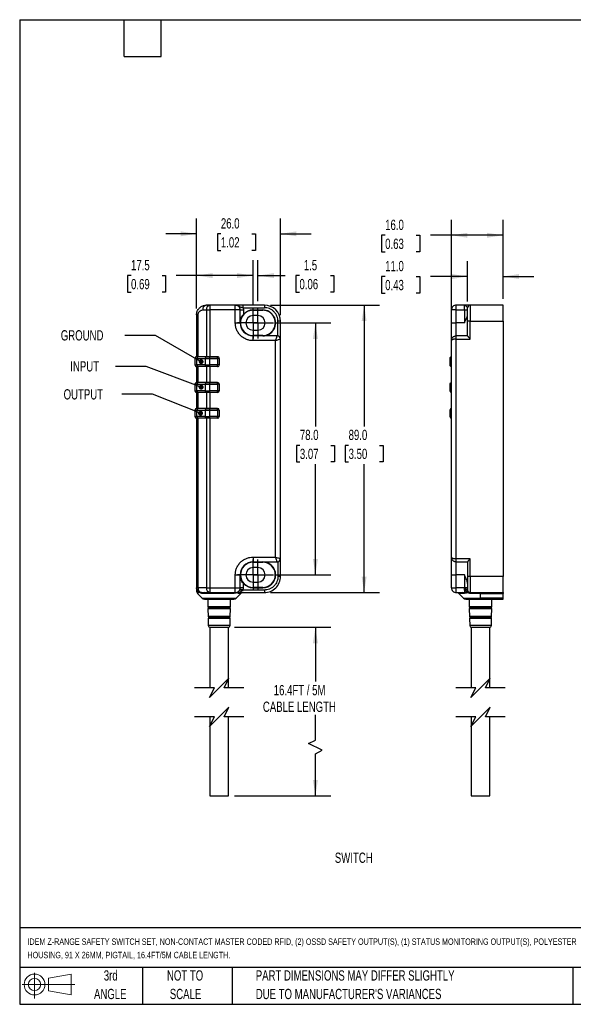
# Model space of a CAD drawing. Header units: millimetres. Extents: x 10 to 410, y 10 to 314.
# Tile 1 of 4: x 10 to 181, y 10 to 314. Entities that reach past the tile are written whole.
import ezdxf

# ---------------------------------------------------------------- set-up
doc = ezdxf.new("R2010")
doc.units = ezdxf.units.MM
doc.header["$LTSCALE"] = 1.5
doc.linetypes.add('CENTERX2', pattern=[20.32, 12.7, -2.54, 2.54, -2.54])
doc.layers.add('CENTER', color=40, linetype='CENTERX2')
doc.layers.add('DIMENSIONS', color=140, linetype='Continuous', lineweight=25)
doc.layers.add('TEXT', color=140, linetype='Continuous', lineweight=25)
doc.styles.add('SLDTEXTSTYLE0', font='TXT', dxfattribs={"width": 0.7})
doc.dimstyles.new('SLDDIMSTYLE1', dxfattribs={"dimtxt": 3.237012, "dimasz": 4.953, "dimexe": 0, "dimexo": 0.0625, "dimgap": 0.809253, "dimtad": 0, "dimtih": 1, "dimtoh": 1, "dimrnd": 1e-09, "dimzin": 12, "dimdsep": 46, "dimtxsty": 'SLDTEXTSTYLE0', "dimsah": 1, "dimcen": 0.09, "dimadec": 0, "dimazin": 3, "dimtfac": 1, "dimtmove": 0, "dimatfit": 0, "dimfxl": 0, "dimfrac": 2, "dimtolj": 1, "dimtzin": 12, "dimarcsym": 0})
doc.dimstyles.new('SLDDIMSTYLE2', dxfattribs={"dimtxt": 3.237012, "dimasz": 4.953, "dimexe": 0, "dimexo": 0.0625, "dimgap": 0.809253, "dimtad": 0, "dimtih": 1, "dimtoh": 1, "dimrnd": 1e-09, "dimzin": 12, "dimdsep": 46, "dimtxsty": 'SLDTEXTSTYLE0', "dimsah": 1, "dimcen": 0.09, "dimadec": 0, "dimazin": 3, "dimtfac": 1, "dimtofl": 0, "dimtmove": 0, "dimatfit": 3, "dimfxl": 0, "dimfrac": 2, "dimtolj": 1, "dimtzin": 12, "dimarcsym": 0})
doc.dimstyles.new('SLDDIMSTYLE3', dxfattribs={"dimtxt": 3.237012, "dimasz": 4.953, "dimexe": 0, "dimexo": 0.0625, "dimgap": 0.809253, "dimtad": 0, "dimtih": 1, "dimtoh": 1, "dimrnd": 1e-09, "dimzin": 4, "dimdsep": 46, "dimtxsty": 'SLDTEXTSTYLE0', "dimsah": 1, "dimcen": 0.09, "dimadec": 0, "dimazin": 1, "dimtfac": 1, "dimtmove": 0, "dimatfit": 0, "dimfxl": 0, "dimfrac": 2, "dimtolj": 1, "dimtzin": 12, "dimarcsym": 0})
doc.dimstyles.new('SLDDIMSTYLE4', dxfattribs={"dimtxt": 3.237012, "dimasz": 4.953, "dimexe": 0, "dimexo": 0.0625, "dimgap": 0.809253, "dimtad": 0, "dimtih": 1, "dimtoh": 1, "dimrnd": 1e-09, "dimzin": 4, "dimdsep": 46, "dimtxsty": 'SLDTEXTSTYLE0', "dimsah": 1, "dimcen": 0.09, "dimadec": 0, "dimazin": 1, "dimtfac": 1, "dimtofl": 0, "dimtmove": 0, "dimatfit": 3, "dimfxl": 0, "dimfrac": 2, "dimtolj": 1, "dimtzin": 12, "dimarcsym": 0})
doc.dimstyles.new('SLDDIMSTYLE5', dxfattribs={"dimtxt": 0.18, "dimasz": 1.524, "dimexe": 0, "dimexo": 0.0625, "dimgap": 0, "dimtad": 0, "dimtih": 1, "dimtoh": 1, "dimdec": 0, "dimrnd": 1e-09, "dimzin": 0, "dimdsep": 46, "dimtxsty": 'Standard', "dimblk1": 'DOT', "dimblk2": 'DOT', "dimsah": 1, "dimcen": 0.09, "dimadec": 0, "dimazin": 0, "dimtfac": 1.524, "dimtdec": 0, "dimtofl": 0, "dimtmove": 0, "dimatfit": 3, "dimldrblk": 'DOT', "dimfxl": 0, "dimfrac": 2, "dimtolj": 1, "dimtzin": 0, "dimarcsym": 0})

# ---------------------------------------------------------------- blocks, each defined once
blk = doc.blocks.new('Block11')
at = {"color": 7, "linetype": 'Continuous', "lineweight": 18}
for p, q in [((3.88, 7.97), (3.88, 0)), ((8.22, 6.25), (15.26, 7.55)), ((8.22, 2.39), (8.22, 6.25)), ((15.26, 7.55), (15.26, 1.1)), ((0, 4.32), (16.31, 4.32)), ((8.22, 2.39), (15.26, 1.1))]:
    blk.add_line(p, q, dxfattribs=at)
for radius in [3.23, 1.93]:
    blk.add_circle((3.88, 4.32), radius, dxfattribs=at)
blk = doc.blocks.new('Block12')
at = {"color": 7, "linetype": 'Continuous'}
blk.add_blockref('Block11', (0, 0), dxfattribs=at)
blk = doc.blocks.new('_D')
at = {"layer": 'DIMENSIONS'}
for p, q in [((81.84, 227.16), (81.84, 239.88)), ((83.34, 227.16), (83.34, 239.88)), ((81.84, 235.11), (72.32, 235.11)), ((83.34, 235.11), (91.83, 235.11)), ((96.22, 235.11), (95.13, 235.11)), ((95.13, 235.11), (95.13, 229.97)), ((105.84, 235.11), (106.92, 235.11)), ((106.92, 235.11), (106.92, 229.97)), ((95.13, 229.97), (96.22, 229.97)), ((106.92, 229.97), (105.84, 229.97))]:
    blk.add_line(p, q, dxfattribs=at)
for points in [[(81.84, 235.11), (76.89, 235.87), (76.89, 234.35)], [(83.34, 235.11), (88.29, 234.35), (88.29, 235.87)]]:
    blk.add_solid(points, dxfattribs=at)
at = {"layer": 'DIMENSIONS', "char_height": 3.175, "attachment_point": 1, "style": 'SLDTEXTSTYLE0'}
for s, insert in [('1.5', (97.56, 239.93)), ('0.06', (96.22, 234.06))]:
    blk.add_mtext(s, dxfattribs=dict(at, insert=insert))
blk = doc.blocks.new('_D_1')
at = {"layer": 'DIMENSIONS'}
for p, q in [((64.34, 224.87), (64.34, 239.88)), ((81.84, 226.27), (81.84, 239.88)), ((44.03, 235.11), (42.94, 235.11)), ((42.94, 235.11), (42.94, 229.97)), ((53.65, 235.11), (54.74, 235.11)), ((54.74, 235.11), (54.74, 229.97)), ((64.34, 235.11), (58.04, 235.11)), ((81.84, 235.11), (64.34, 235.11)), ((42.94, 229.97), (44.03, 229.97)), ((54.74, 229.97), (53.65, 229.97))]:
    blk.add_line(p, q, dxfattribs=at)
for points in [[(64.34, 235.11), (69.29, 234.35), (69.29, 235.87)], [(81.84, 235.11), (76.89, 235.87), (76.89, 234.35)]]:
    blk.add_solid(points, dxfattribs=at)
at = {"layer": 'DIMENSIONS', "char_height": 3.175, "attachment_point": 1, "style": 'SLDTEXTSTYLE0'}
for s, insert in [('17.5', (44.03, 239.93)), ('0.69', (44.03, 234.06))]:
    blk.add_mtext(s, dxfattribs=dict(at, insert=insert))
blk = doc.blocks.new('_D_2')
at = {"layer": 'DIMENSIONS'}
for p, q in [((64.34, 224.87), (64.34, 252.8)), ((90.34, 222.87), (90.34, 252.8)), ((64.34, 248.04), (54.82, 248.04)), ((71.87, 248.04), (70.78, 248.04)), ((70.78, 248.04), (70.78, 242.89)), ((81.49, 248.04), (82.57, 248.04)), ((82.57, 248.04), (82.57, 242.89)), ((90.34, 248.04), (99.87, 248.04)), ((70.78, 242.89), (71.87, 242.89)), ((82.57, 242.89), (81.49, 242.89))]:
    blk.add_line(p, q, dxfattribs=at)
for points in [[(64.34, 248.04), (59.39, 248.8), (59.39, 247.28)], [(90.34, 248.04), (95.29, 247.28), (95.29, 248.8)]]:
    blk.add_solid(points, dxfattribs=at)
at = {"layer": 'DIMENSIONS', "char_height": 3.175, "attachment_point": 1, "style": 'SLDTEXTSTYLE0'}
for s, insert in [('26.0', (71.87, 252.86)), ('1.02', (71.87, 246.99))]:
    blk.add_mtext(s, dxfattribs=dict(at, insert=insert))
blk = doc.blocks.new('_D_3')
at = {"layer": 'DIMENSIONS'}
for p, q in [((88.54, 220.47), (105.93, 220.47)), ((101.16, 220.47), (101.16, 188.43)), ((96.35, 182.56), (95.27, 182.56)), ((95.27, 182.56), (95.27, 177.41)), ((105.97, 182.56), (107.06, 182.56)), ((107.06, 182.56), (107.06, 177.41)), ((95.27, 177.41), (96.35, 177.41)), ((107.06, 177.41), (105.97, 177.41)), ((101.16, 142.47), (101.16, 176.69)), ((88.54, 142.47), (105.93, 142.47))]:
    blk.add_line(p, q, dxfattribs=at)
for points in [[(101.16, 220.47), (100.4, 215.51), (101.93, 215.51)], [(101.16, 142.47), (101.93, 147.42), (100.4, 147.42)]]:
    blk.add_solid(points, dxfattribs=at)
at = {"layer": 'DIMENSIONS', "char_height": 3.175, "attachment_point": 1, "style": 'SLDTEXTSTYLE0'}
for s, insert in [('78.0', (96.35, 187.38)), ('3.07', (96.35, 181.51))]:
    blk.add_mtext(s, dxfattribs=dict(at, insert=insert))
blk = doc.blocks.new('_D_4')
at = {"layer": 'DIMENSIONS'}
for p, q in [((87.25, 225.97), (121.03, 225.97)), ((116.26, 225.97), (116.26, 188.43)), ((111.45, 182.56), (110.37, 182.56)), ((110.37, 182.56), (110.37, 177.41)), ((121.07, 182.56), (122.16, 182.56)), ((122.16, 182.56), (122.16, 177.41)), ((110.37, 177.41), (111.45, 177.41)), ((122.16, 177.41), (121.07, 177.41)), ((116.26, 136.97), (116.26, 176.69)), ((87.25, 136.97), (121.03, 136.97))]:
    blk.add_line(p, q, dxfattribs=at)
for points in [[(116.26, 225.97), (115.5, 221.01), (117.02, 221.01)], [(116.26, 136.97), (117.02, 141.92), (115.5, 141.92)]]:
    blk.add_solid(points, dxfattribs=at)
at = {"layer": 'DIMENSIONS', "char_height": 3.175, "attachment_point": 1, "style": 'SLDTEXTSTYLE0'}
for s, insert in [('89.0', (111.45, 187.38)), ('3.50', (111.45, 181.51))]:
    blk.add_mtext(s, dxfattribs=dict(at, insert=insert))
blk = doc.blocks.new('_D_5')
at = {"layer": 'DIMENSIONS'}
for p, q in [((76.11, 126.27), (105.93, 126.27)), ((101.16, 126.27), (101.16, 109.42)), ((101.16, 91.33), (101.16, 99.13)), ((99.05, 90.27), (101.16, 91.33)), ((103.28, 88.16), (99.05, 90.27)), ((101.16, 87.1), (103.28, 88.16)), ((101.16, 74.02), (101.16, 87.1)), ((76.1, 74.02), (105.93, 74.02))]:
    blk.add_line(p, q, dxfattribs=at)
for points in [[(101.16, 126.27), (100.4, 121.31), (101.93, 121.31)], [(101.16, 74.02), (101.93, 78.97), (100.4, 78.97)]]:
    blk.add_solid(points, dxfattribs=at)
at = {"layer": 'DIMENSIONS', "char_height": 3.175, "attachment_point": 1, "style": 'SLDTEXTSTYLE0'}
for s, insert in [('16.4FT / 5M', (88.25, 108.37)), ('CABLE LENGTH', (84.89, 103.23))]:
    blk.add_mtext(s, dxfattribs=dict(at, insert=insert))
blk = doc.blocks.new('_Dot')
at = {"color": 0, "linetype": 'ByBlock', "lineweight": -2}
blk.add_line((-0.5, 0), (-1, 0), dxfattribs=at)
at = {"color": 0, "linetype": 'ByBlock', "const_width": 0.5}
blk.add_lwpolyline([(-0.25, 0, 1), (0.25, 0, 1)], format="xyb", close=True, dxfattribs=at)
blk = doc.blocks.new('SW_CENTERMARKSYMBOL_0')
at = {"layer": 'CENTER', "color": 0}
for p, q in [((0, 2.54), (0, 4.79)), ((-2.54, 0), (-4.79, 0)), ((0, 0), (-2.54, 0)), ((0, 0), (0, 2.54)), ((0, 0), (0, -2.54)), ((0, 0), (2.54, 0)), ((2.54, 0), (4.79, 0)), ((0, -2.54), (0, -4.79))]:
    blk.add_line(p, q, dxfattribs=at)
blk = doc.blocks.new('SW_CENTERMARKSYMBOL_1')
at = {"layer": 'CENTER', "color": 0}
for p, q in [((0, 2.54), (0, 4.79)), ((-2.54, 0), (-4.79, 0)), ((0, 0), (-2.54, 0)), ((0, 0), (0, 2.54)), ((0, 0), (0, -2.54)), ((0, 0), (2.54, 0)), ((2.54, 0), (4.79, 0)), ((0, -2.54), (0, -4.79))]:
    blk.add_line(p, q, dxfattribs=at)
blk = doc.blocks.new('SW_CENTERMARKSYMBOL_2')
at = {"layer": 'CENTER', "color": 0}
for p, q in [((0, 2.54), (0, 4.79)), ((-2.54, 0), (-4.79, 0)), ((0, 0), (-2.54, 0)), ((0, 0), (0, 2.54)), ((0, 0), (0, -2.54)), ((0, 0), (2.54, 0)), ((2.54, 0), (4.79, 0)), ((0, -2.54), (0, -4.79))]:
    blk.add_line(p, q, dxfattribs=at)
blk = doc.blocks.new('SW_CENTERMARKSYMBOL_3')
at = {"layer": 'CENTER', "color": 0}
for p, q in [((0, 2.54), (0, 4.79)), ((-2.54, 0), (-4.79, 0)), ((0, 0), (-2.54, 0)), ((0, 0), (0, 2.54)), ((0, 0), (0, -2.54)), ((0, 0), (2.54, 0)), ((2.54, 0), (4.79, 0)), ((0, -2.54), (0, -4.79))]:
    blk.add_line(p, q, dxfattribs=at)
blk = doc.blocks.new('_D_12')
at = {"layer": 'DIMENSIONS'}
for p, q in [((148.32, 227.07), (148.32, 239.59)), ((159.32, 227.87), (159.32, 239.59)), ((122.78, 234.83), (121.69, 234.83)), ((121.69, 234.83), (121.69, 229.68)), ((132.4, 234.83), (133.48, 234.83)), ((133.48, 234.83), (133.48, 229.68)), ((148.32, 234.83), (136.78, 234.83)), ((159.32, 234.83), (168.85, 234.83)), ((121.69, 229.68), (122.78, 229.68)), ((133.48, 229.68), (132.4, 229.68))]:
    blk.add_line(p, q, dxfattribs=at)
for points in [[(148.32, 234.83), (143.37, 235.59), (143.37, 234.06)], [(159.32, 234.83), (164.28, 234.06), (164.28, 235.59)]]:
    blk.add_solid(points, dxfattribs=at)
at = {"layer": 'DIMENSIONS', "char_height": 3.175, "attachment_point": 1, "style": 'SLDTEXTSTYLE0'}
for s, insert in [('11.0', (122.78, 239.64)), ('0.43', (122.78, 233.77))]:
    blk.add_mtext(s, dxfattribs=dict(at, insert=insert))
blk = doc.blocks.new('_D_13')
at = {"layer": 'DIMENSIONS'}
for p, q in [((143.32, 222.37), (143.32, 252.35)), ((159.32, 227.87), (159.32, 252.35)), ((122.78, 247.59), (121.69, 247.59)), ((121.69, 247.59), (121.69, 242.45)), ((132.4, 247.59), (133.48, 247.59)), ((133.48, 247.59), (133.48, 242.45)), ((143.32, 247.59), (136.78, 247.59)), ((159.32, 247.59), (143.32, 247.59)), ((121.69, 242.45), (122.78, 242.45)), ((133.48, 242.45), (132.4, 242.45))]:
    blk.add_line(p, q, dxfattribs=at)
for points in [[(143.32, 247.59), (148.28, 246.83), (148.28, 248.35)], [(159.32, 247.59), (154.37, 248.35), (154.37, 246.83)]]:
    blk.add_solid(points, dxfattribs=at)
at = {"layer": 'DIMENSIONS', "char_height": 3.175, "attachment_point": 1, "style": 'SLDTEXTSTYLE0'}
for s, insert in [('16.0', (122.78, 252.41)), ('0.63', (122.78, 246.54))]:
    blk.add_mtext(s, dxfattribs=dict(at, insert=insert))

msp = doc.modelspace()

# ---------------------------------------------------------------- linework, layer by layer
for p, q in [((68.463, 225.966), (67.342, 225.966)), ((68.463, 225.966), (68.463, 224.466)), ((76.342, 225.966), (68.463, 225.966)), ((76.342, 224.466), (76.342, 225.966)), ((78.742, 225.966), (76.342, 225.966)), ((78.742, 225.166), (78.742, 225.966)), ((85.342, 225.966), (78.742, 225.966)), ((85.342, 225.966), (85.342, 225.166)), ((144.824, 224.466), (144.824, 225.966)), ((147.324, 225.966), (144.824, 225.966)), ((147.324, 224.466), (147.324, 225.966)), ((147.324, 225.966), (147.418, 225.932)), ((149.124, 225.966), (147.324, 225.966)), ((149.124, 225.966), (149.124, 220.966)), ((159.324, 225.966), (149.124, 225.966)), ((159.324, 220.966), (159.324, 225.966)), ((64.781, 222.966), (64.342, 222.966)), ((64.342, 222.966), (64.342, 209.966)), ((64.781, 209.966), (64.781, 222.966)), ((66.281, 224.466), (67.402, 224.466)), ((67.402, 224.466), (68.463, 224.466)), ((67.402, 224.466), (67.402, 209.966)), ((68.463, 224.466), (68.463, 209.966)), ((76.342, 224.466), (68.463, 224.466)), ((76.342, 220.466), (76.342, 224.466)), ((77.842, 224.466), (76.342, 224.466)), ((77.842, 220.466), (77.842, 224.466)), ((77.842, 224.466), (78.842, 224.466)), ((78.742, 225.166), (78.842, 224.466)), ((78.742, 225.166), (85.342, 225.166)), ((78.842, 224.466), (78.842, 223.112)), ((81.842, 224.466), (84.842, 224.466)), ((81.842, 224.366), (81.842, 224.466)), ((81.842, 224.366), (84.842, 224.366)), ((83.342, 222.716), (81.842, 222.716)), ((84.842, 224.366), (84.842, 224.466)), ((144.824, 224.466), (143.324, 224.466)), ((143.324, 220.466), (143.324, 224.466)), ((144.824, 220.466), (144.824, 224.466)), ((144.824, 224.466), (147.324, 224.466)), ((147.324, 224.466), (147.324, 220.466)), ((147.324, 224.466), (148.324, 224.466)), ((148.324, 220.966), (148.324, 225.166)), ((76.342, 220.466), (77.842, 220.466)), ((89.542, 216.446), (89.542, 220.966)), ((90.342, 220.966), (89.542, 220.966)), ((90.342, 215.466), (90.342, 220.966)), ((143.324, 220.466), (144.824, 220.466)), ((143.324, 214.966), (143.324, 220.466)), ((144.824, 216.466), (144.824, 220.466)), ((147.324, 220.466), (144.824, 220.466)), ((149.124, 220.966), (148.324, 220.966)), ((148.324, 216.446), (148.324, 220.966)), ((149.124, 215.466), (149.124, 220.966)), ((149.124, 220.966), (159.324, 220.966)), ((159.324, 220.966), (159.324, 141.966)), ((81.842, 218.216), (83.342, 218.216)), ((84.842, 216.566), (81.842, 216.566)), ((81.842, 216.566), (81.842, 216.466)), ((81.842, 214.966), (81.842, 216.466)), ((89.342, 216.466), (81.842, 216.466)), ((84.842, 216.466), (84.842, 216.566)), ((144.824, 215.466), (144.824, 216.466)), ((148.324, 216.466), (144.824, 216.466)), ((88.842, 214.966), (81.842, 214.966)), ((88.842, 147.966), (88.842, 214.966)), ((90.342, 147.466), (90.342, 215.466)), ((143.324, 147.966), (143.324, 214.966)), ((144.824, 147.466), (144.824, 215.466)), ((144.824, 215.466), (149.124, 215.466)), ((63.842, 209.466), (64.427, 209.466)), ((63.842, 209.466), (63.842, 207.466)), ((63.842, 207.466), (64.427, 207.466)), ((64.342, 209.966), (64.781, 209.966)), ((64.781, 209.966), (64.342, 209.966)), ((64.427, 209.466), (67.046, 209.466)), ((64.427, 207.466), (64.427, 209.466)), ((67.046, 207.466), (64.427, 207.466)), ((67.399, 209.966), (64.781, 209.966)), ((67.046, 209.466), (68.46, 209.466)), ((67.046, 209.466), (67.046, 207.466)), ((67.046, 207.466), (68.46, 207.466)), ((68.46, 209.966), (67.399, 209.966)), ((67.402, 209.966), (68.463, 209.966)), ((68.46, 209.466), (68.46, 209.966)), ((70.842, 209.966), (68.46, 209.966)), ((68.46, 209.466), (70.842, 209.466)), ((68.46, 207.466), (68.46, 209.466)), ((68.46, 206.966), (68.46, 207.466)), ((70.842, 207.466), (68.46, 207.466)), ((68.463, 209.966), (70.842, 209.966)), ((70.842, 209.466), (70.842, 209.966)), ((70.842, 209.466), (70.842, 207.466)), ((71.342, 209.466), (70.842, 209.466)), ((70.842, 206.966), (70.842, 207.466)), ((71.342, 207.466), (70.842, 207.466)), ((71.342, 209.466), (71.342, 207.466)), ((142.824, 209.466), (142.824, 207.466)), ((143.324, 209.466), (142.824, 209.466)), ((143.324, 207.466), (142.824, 207.466)), ((64.342, 206.966), (64.342, 201.966)), ((64.781, 206.966), (64.342, 206.966)), ((64.781, 206.966), (64.342, 206.966)), ((64.781, 201.966), (64.781, 206.966)), ((67.399, 206.966), (64.781, 206.966)), ((68.46, 206.966), (67.399, 206.966)), ((67.402, 206.966), (67.402, 201.966)), ((68.463, 206.966), (67.402, 206.966)), ((70.842, 206.966), (68.46, 206.966)), ((68.463, 206.966), (68.463, 201.966)), ((70.842, 206.966), (68.463, 206.966)), ((63.842, 201.466), (64.427, 201.466)), ((63.842, 201.466), (63.842, 199.466)), ((64.342, 201.966), (64.781, 201.966)), ((64.781, 201.966), (64.342, 201.966)), ((64.427, 201.466), (67.046, 201.466)), ((64.427, 199.466), (64.427, 201.466)), ((67.399, 201.966), (64.781, 201.966)), ((67.046, 201.466), (68.46, 201.466)), ((67.046, 201.466), (67.046, 199.466)), ((68.46, 201.966), (67.399, 201.966)), ((67.402, 201.966), (68.463, 201.966)), ((68.46, 201.466), (68.46, 201.966)), ((70.842, 201.966), (68.46, 201.966)), ((68.46, 201.466), (70.842, 201.466)), ((68.46, 199.466), (68.46, 201.466)), ((68.463, 201.966), (70.842, 201.966)), ((70.842, 201.466), (70.842, 201.966)), ((70.842, 201.466), (70.842, 199.466)), ((71.342, 201.466), (70.842, 201.466)), ((71.342, 201.466), (71.342, 199.466)), ((142.824, 201.466), (142.824, 199.466)), ((143.324, 201.466), (142.824, 201.466)), ((63.842, 199.466), (64.427, 199.466)), ((64.342, 198.966), (64.342, 193.966)), ((64.781, 198.966), (64.342, 198.966)), ((64.781, 198.966), (64.342, 198.966)), ((67.046, 199.466), (64.427, 199.466)), ((64.781, 193.966), (64.781, 198.966)), ((67.399, 198.966), (64.781, 198.966)), ((67.046, 199.466), (68.46, 199.466)), ((68.46, 198.966), (67.399, 198.966)), ((67.402, 198.966), (67.402, 193.966)), ((68.463, 198.966), (67.402, 198.966)), ((68.46, 198.966), (68.46, 199.466)), ((70.842, 199.466), (68.46, 199.466)), ((70.842, 198.966), (68.46, 198.966)), ((68.463, 198.966), (68.463, 193.966)), ((70.842, 198.966), (68.463, 198.966)), ((70.842, 198.966), (70.842, 199.466)), ((71.342, 199.466), (70.842, 199.466)), ((143.324, 199.466), (142.824, 199.466)), ((63.842, 193.466), (64.427, 193.466)), ((63.842, 193.466), (63.842, 191.466)), ((64.342, 193.966), (64.781, 193.966)), ((64.781, 193.966), (64.342, 193.966)), ((64.427, 193.466), (67.046, 193.466)), ((64.427, 191.466), (64.427, 193.466)), ((67.399, 193.966), (64.781, 193.966)), ((67.046, 193.466), (68.46, 193.466)), ((67.046, 193.466), (67.046, 191.466)), ((68.46, 193.966), (67.399, 193.966)), ((67.402, 193.966), (68.463, 193.966)), ((68.46, 193.466), (68.46, 193.966)), ((70.842, 193.966), (68.46, 193.966)), ((68.46, 193.466), (70.842, 193.466)), ((68.46, 191.466), (68.46, 193.466)), ((68.463, 193.966), (70.842, 193.966)), ((70.842, 193.466), (70.842, 193.966)), ((70.842, 193.466), (70.842, 191.466)), ((71.342, 193.466), (70.842, 193.466)), ((71.342, 193.466), (71.342, 191.466)), ((142.824, 193.466), (142.824, 191.466)), ((143.324, 193.466), (142.824, 193.466)), ((63.842, 191.466), (64.427, 191.466)), ((64.342, 190.966), (64.342, 138.466)), ((64.781, 190.966), (64.342, 190.966)), ((64.781, 190.966), (64.342, 190.966)), ((67.046, 191.466), (64.427, 191.466)), ((64.781, 138.466), (64.781, 190.966)), ((67.399, 190.966), (64.781, 190.966)), ((67.046, 191.466), (68.46, 191.466)), ((68.46, 190.966), (67.399, 190.966)), ((67.402, 190.966), (67.402, 138.466)), ((68.463, 190.966), (67.402, 190.966)), ((68.46, 190.966), (68.46, 191.466)), ((70.842, 191.466), (68.46, 191.466)), ((70.842, 190.966), (68.46, 190.966)), ((68.463, 190.966), (68.463, 138.466)), ((70.842, 190.966), (68.463, 190.966)), ((70.842, 190.966), (70.842, 191.466)), ((71.342, 191.466), (70.842, 191.466)), ((143.324, 191.466), (142.824, 191.466)), ((81.842, 147.966), (88.842, 147.966)), ((81.842, 147.966), (81.842, 146.466)), ((81.842, 146.466), (89.342, 146.466)), ((81.842, 146.366), (81.842, 146.466)), ((81.842, 146.366), (84.842, 146.366)), ((84.842, 146.366), (84.842, 146.466)), ((89.542, 146.486), (89.542, 141.966)), ((90.342, 141.966), (90.342, 147.466)), ((143.324, 142.466), (143.324, 147.966)), ((149.124, 147.466), (144.824, 147.466)), ((144.824, 146.466), (144.824, 147.466)), ((144.824, 146.466), (148.324, 146.466)), ((144.824, 142.466), (144.824, 146.466)), ((148.324, 146.486), (148.324, 141.966)), ((149.124, 141.966), (149.124, 147.466)), ((83.342, 144.716), (81.842, 144.716)), ((76.342, 138.466), (76.342, 142.466)), ((76.342, 142.466), (77.842, 142.466)), ((77.842, 138.466), (77.842, 142.466)), ((81.842, 140.216), (83.342, 140.216)), ((90.342, 141.966), (89.542, 141.966)), ((143.324, 142.466), (144.824, 142.466)), ((143.324, 138.466), (143.324, 142.466)), ((147.324, 142.466), (144.824, 142.466)), ((144.824, 138.466), (144.824, 142.466)), ((147.324, 142.466), (147.324, 138.466)), ((148.324, 141.966), (148.324, 137.766)), ((149.124, 141.966), (148.324, 141.966)), ((159.324, 141.966), (149.124, 141.966)), ((149.124, 141.966), (149.124, 136.966)), ((159.324, 136.966), (159.324, 141.966)), ((64.781, 138.466), (64.342, 138.466)), ((64.342, 138.466), (64.342, 137.587)), ((67.402, 138.466), (64.781, 138.466)), ((67.402, 138.466), (68.463, 138.466)), ((68.463, 138.466), (76.342, 138.466)), ((68.463, 138.466), (68.463, 136.966)), ((76.342, 138.466), (77.842, 138.466)), ((76.342, 136.966), (76.342, 138.466)), ((78.842, 138.466), (77.842, 138.466)), ((78.742, 137.766), (78.842, 138.466)), ((85.342, 137.766), (78.742, 137.766)), ((78.842, 138.466), (78.842, 139.82)), ((84.842, 138.566), (81.842, 138.566)), ((81.842, 138.466), (81.842, 138.566)), ((81.842, 138.466), (84.842, 138.466)), ((84.842, 138.566), (84.842, 138.466)), ((85.342, 137.766), (85.342, 136.966)), ((143.324, 138.466), (144.824, 138.466)), ((144.824, 136.966), (144.824, 138.466)), ((147.324, 138.466), (144.824, 138.466)), ((148.324, 138.466), (147.324, 138.466)), ((147.324, 138.046), (147.324, 138.466)), ((147.425, 137.025), (147.425, 137.689)), ((64.781, 136.527), (66.049, 135.259)), ((65.791, 136.967), (65.815, 136.966)), ((65.815, 136.966), (66.898, 136.966)), ((66.049, 135.259), (76.635, 135.259)), ((66.326, 136.674), (66.289, 136.674)), ((67.322, 136.673), (66.326, 136.674)), ((66.756, 134.966), (75.927, 134.966)), ((66.898, 136.966), (68.463, 136.966)), ((75.865, 136.673), (67.322, 136.673)), ((67.805, 134.966), (67.856, 132.551)), ((68.463, 136.966), (76.342, 136.966)), ((74.827, 132.551), (74.879, 134.966)), ((76.502, 136.772), (75.865, 136.673)), ((77.219, 136.962), (76.502, 136.772)), ((76.635, 135.259), (78.049, 136.673)), ((78.049, 136.673), (77.392, 136.673)), ((78.03, 136.966), (85.342, 136.966)), ((144.824, 136.966), (146.849, 136.966)), ((145.617, 136.673), (147.031, 135.259)), ((147.372, 136.673), (145.617, 136.673)), ((146.849, 136.966), (147.425, 137.025)), ((147.031, 135.259), (152.324, 135.259)), ((147.886, 136.772), (147.372, 136.673)), ((147.738, 134.966), (152.324, 134.966)), ((148.53, 136.962), (147.886, 136.772)), ((148.63, 137.066), (148.624, 137.066)), ((148.774, 137.066), (148.679, 137.066)), ((148.787, 134.966), (148.839, 132.551)), ((149.124, 136.966), (159.324, 136.966)), ((152.324, 136.673), (149.429, 136.673)), ((152.324, 136.966), (152.324, 136.673)), ((152.324, 136.673), (159.324, 136.673)), ((152.324, 135.259), (152.324, 136.673)), ((159.324, 135.259), (152.324, 135.259)), ((152.324, 134.966), (152.324, 135.259)), ((152.324, 134.966), (159.324, 134.966)), ((155.809, 132.551), (155.861, 134.966)), ((159.324, 136.966), (159.324, 136.673)), ((159.324, 135.259), (159.324, 136.673)), ((159.324, 134.966), (159.324, 135.259)), ((67.904, 132.551), (67.856, 132.551)), ((67.869, 131.98), (67.921, 129.549)), ((67.917, 131.98), (67.869, 131.98)), ((74.827, 132.551), (67.904, 132.551)), ((74.815, 131.98), (67.917, 131.98)), ((67.928, 132.458), (74.755, 132.458)), ((67.983, 132.077), (67.936, 132.077)), ((74.747, 132.077), (67.983, 132.077)), ((74.762, 129.549), (74.815, 131.98)), ((155.809, 132.551), (148.839, 132.551)), ((148.851, 131.98), (148.903, 129.549)), ((155.797, 131.98), (148.851, 131.98)), ((148.911, 132.458), (155.737, 132.458)), ((155.729, 132.077), (148.919, 132.077)), ((155.745, 129.549), (155.797, 131.98)), ((67.968, 129.549), (67.921, 129.549)), ((67.933, 128.983), (67.981, 126.755)), ((67.98, 128.983), (67.933, 128.983)), ((74.762, 129.549), (67.968, 129.549)), ((74.75, 128.983), (67.98, 128.983)), ((67.99, 129.456), (74.694, 129.456)), ((68.044, 129.079), (67.998, 129.079)), ((74.685, 129.079), (68.044, 129.079)), ((74.702, 126.755), (74.75, 128.983)), ((155.745, 129.549), (148.903, 129.549)), ((148.916, 128.983), (148.963, 126.755)), ((155.732, 128.983), (148.916, 128.983)), ((148.972, 129.456), (155.676, 129.456)), ((155.668, 129.079), (148.98, 129.079)), ((155.684, 126.755), (155.732, 128.983)), ((68.027, 126.755), (67.981, 126.755)), ((74.702, 126.755), (68.027, 126.755)), ((68.492, 126.266), (68.492, 107.477)), ((68.52, 126.266), (74.202, 126.266)), ((74.192, 107.477), (74.192, 126.266)), ((155.684, 126.755), (148.963, 126.755)), ((149.468, 126.266), (152.797, 126.266)), ((149.474, 126.266), (149.474, 107.477)), ((152.797, 126.266), (155.184, 126.266)), ((155.174, 107.477), (155.174, 126.266)), ((68.492, 98.477), (68.492, 74.016)), ((74.192, 74.016), (74.192, 98.477)), ((149.474, 98.477), (149.474, 74.016)), ((155.174, 74.016), (155.174, 98.477)), ((68.492, 74.016), (74.192, 74.016)), ((149.474, 74.016), (155.174, 74.016))]:
    msp.add_line(p, q)
at = {"flags": 128}
for points in [[(78.48, 137.502), (78.329, 137.578), (78.183, 137.642), (78.045, 137.692), (77.921, 137.726), (77.814, 137.742), (77.728, 137.742), (77.664, 137.724), (77.625, 137.689)], [(78.742, 137.766), (78.554, 137.82), (78.374, 137.873), (78.208, 137.921), (78.063, 137.964), (77.943, 137.999), (77.855, 138.025), (77.8, 138.04), (77.782, 138.046)], [(148.324, 137.766), (148.305, 137.82), (148.248, 137.873), (148.155, 137.921), (148.031, 137.964), (147.88, 137.999), (147.707, 138.025), (147.519, 138.04), (147.324, 138.046)], [(148.369, 137.502), (148.326, 137.578), (148.256, 137.642), (148.16, 137.692), (148.042, 137.726), (147.905, 137.742), (147.753, 137.742), (147.592, 137.724), (147.425, 137.689)], [(64.781, 136.527), (64.682, 136.636), (64.669, 136.652)]]:
    msp.add_lwpolyline(points, dxfattribs=at)
for centre, radius, start, end in [((67.607, 224.653), 1.339, 101.42185, 188.04949), ((68.728, 224.653), 1.339, 101.42183, 188.04951), ((76.342, 224.466), 1.5, 359.99979, 90.00009), ((85.342, 220.966), 5, 0.00001, 89.99995), ((144.824, 224.466), 1.5, 89.99991, 180.00021), ((149.124, 225.166), 0.8, 89.99985, 180.00004), ((81.842, 220.466), 3.9, 89.99998, 270.00002), ((81.842, 220.466), 4, 89.99981, 138.59052), ((81.842, 220.466), 2.25, 90.00002, 269.99998), ((83.342, 220.466), 2.25, 270.00001, 89.99999), ((84.842, 220.466), 4, 269.99998, 90.00002), ((84.842, 220.466), 3.9, 269.99998, 90.00002), ((81.842, 220.466), 4, 179.99996, 270.00009), ((89.342, 215.466), 1, 359.99985, 89.99999), ((64.342, 209.466), 0.5, 89.99968, 180.00043), ((64.342, 207.466), 0.5, 179.99957, 270.00032), ((64.869, 209.528), 0.446, 101.4218, 188.0494), ((64.869, 207.403), 0.446, 171.95015, 258.57865), ((67.488, 209.528), 0.446, 101.42182, 188.04952), ((67.488, 207.403), 0.446, 171.95003, 258.57863), ((70.842, 209.466), 0.5, 359.99957, 90.00032), ((70.842, 207.466), 0.5, 269.99968, 0.00043), ((143.324, 209.466), 0.5, 89.99968, 180.00043), ((143.324, 207.466), 0.5, 179.99957, 270.00032), ((64.342, 201.466), 0.5, 89.99968, 180), ((64.869, 201.528), 0.446, 101.42111, 188.04968), ((67.488, 201.528), 0.446, 101.42113, 188.04981), ((70.842, 201.466), 0.5, 0, 90.00032), ((143.324, 201.466), 0.5, 89.99968, 180), ((64.342, 199.466), 0.5, 180.0003, 269.99959), ((64.869, 199.403), 0.446, 171.95087, 258.57794), ((67.488, 199.403), 0.446, 171.95075, 258.57792), ((70.842, 199.466), 0.5, 270.00041, 359.9997), ((143.324, 199.466), 0.5, 180.0003, 269.99959), ((64.342, 193.466), 0.5, 90.00041, 179.9997), ((64.869, 193.528), 0.446, 101.42206, 188.04913), ((67.488, 193.528), 0.446, 101.42208, 188.04925), ((70.842, 193.466), 0.5, 0.0003, 89.99959), ((143.324, 193.466), 0.5, 90.00041, 179.9997), ((64.342, 191.466), 0.5, 180.0003, 269.99959), ((64.869, 191.403), 0.446, 171.95087, 258.57794), ((67.488, 191.403), 0.446, 171.95075, 258.57792), ((70.842, 191.466), 0.5, 270.00041, 359.9997), ((143.324, 191.466), 0.5, 180.0003, 269.99959), ((81.842, 142.466), 4, 90.00001, 180), ((81.842, 142.466), 3.9, 90, 270), ((84.842, 142.466), 4, 270.00001, 89.99999), ((84.842, 142.466), 3.9, 270, 90), ((89.342, 147.466), 1, 269.99996, 0.00006), ((81.842, 142.466), 2.25, 90.00001, 269.99999), ((83.342, 142.466), 2.25, 270, 90), ((85.342, 141.966), 5, 269.99999, 0.00001), ((65.842, 138.466), 1.5, 180.00001, 268.05534), ((65.842, 137.587), 1.5, 179.99967, 197.9532), ((66.123, 138.285), 1.354, 172.31021, 256.85964), ((64.838, 137.262), 0.0723, 330.2822, 29.7178), ((68.728, 138.278), 1.339, 171.95051, 258.57828), ((76.342, 138.466), 1.5, 269.99991, 0.00007), ((81.842, 142.466), 4, 221.40962, 269.99998), ((144.824, 138.466), 1.5, 179.99993, 270.00009), ((149.124, 137.766), 0.8, 179.99996, 270.00015), ((65.744, 136.316), 0.652, 33.32127, 85.91421), ((65.767, 136.291), 0.677, 34.43949, 85.9625), ((66.756, 135.966), 1, 225.00002, 269.99993), ((66.852, 136.446), 0.522, 25.78046, 84.9219), ((76.377, 136.374), 0.593, 93.37999, 149.73768), ((75.927, 135.966), 1, 270.00005, 314.99999), ((76.9, 136.625), 0.424, 109.32856, 159.70973), ((78.039, 136.105), 0.86, 90.59421, 138.73354), ((78.756, 135.966), 1, 90.00005, 134.99998), ((144.91, 135.966), 1, 45.00002, 89.99996), ((146.823, 136.307), 0.66, 33.72931, 87.68813), ((147.738, 135.966), 1, 225.00002, 269.99995), ((147.234, 136.131), 0.914, 44.49574, 77.9319), ((149.043, 136.576), 0.399, 14.14465, 78.21093), ((67.956, 132.554), 0.1, 181.23198, 253.57967), ((67.969, 131.982), 0.1, 108.8838, 181.23096), ((67.872, 132.266), 0.2, 288.88397, 73.57983), ((74.812, 132.266), 0.2, 106.41992, 251.11614), ((74.715, 131.982), 0.1, 358.76811, 71.11676), ((74.727, 132.554), 0.1, 286.42043, 358.76829), ((148.939, 132.554), 0.1, 181.23171, 253.57957), ((148.951, 131.982), 0.1, 108.88336, 181.23159), ((148.854, 132.266), 0.2, 288.88386, 73.58008), ((155.794, 132.266), 0.2, 106.42001, 251.11605), ((155.697, 131.982), 0.1, 358.76778, 71.11709), ((155.709, 132.554), 0.1, 286.42011, 358.76861), ((68.021, 129.551), 0.1, 181.23356, 251.7352), ((68.033, 128.985), 0.1, 110.72619, 181.23316), ((67.927, 129.266), 0.2, 290.72618, 71.73779), ((74.756, 129.266), 0.2, 108.26249, 249.27354), ((74.65, 128.985), 0.1, 358.76781, 69.27323), ((74.662, 129.551), 0.1, 288.26447, 358.76678), ((149.003, 129.551), 0.1, 181.23352, 251.73542), ((149.016, 128.985), 0.1, 110.72688, 181.23189), ((148.909, 129.266), 0.2, 290.72646, 71.73751), ((155.739, 129.266), 0.2, 108.2624, 249.27363), ((155.632, 128.985), 0.1, 358.76815, 69.27288), ((155.645, 129.551), 0.1, 288.2648, 358.76644), ((68.481, 126.766), 0.5, 181.23189, 270.00011), ((74.202, 126.766), 0.5, 269.99992, 358.76811), ((149.463, 126.766), 0.5, 181.23189, 270.00008), ((155.185, 126.766), 0.5, 269.99989, 358.76811)]:
    msp.add_arc(centre, radius, start, end)
for points, knots in [([(64.342, 222.966), (64.352, 223.153), (64.372, 223.53), (64.54, 224.086), (64.765, 224.526), (65.006, 224.857), (65.209, 225.083), (65.43, 225.284), (65.67, 225.463), (65.94, 225.625), (66.278, 225.78), (66.745, 225.929), (67.122, 225.952), (67.342, 225.966)], [0, 0, 0, 0, 0.1192248, 0.2398936, 0.3669138, 0.4326944, 0.499935, 0.5599131, 0.6232722, 0.6900132, 0.7601346, 0.86032, 1, 1, 1, 1]), ([(76.342, 225.966), (76.553, 225.946), (76.974, 225.907), (77.545, 225.631), (78.005, 225.385), (78.412, 225.241), (78.628, 225.192), (78.742, 225.166)], [0, 0, 0, 0, 0.248149, 0.4934384, 0.7383338, 0.8632901, 1, 1, 1, 1]), ([(147.418, 225.932), (147.478, 225.915), (147.66, 225.862), (147.887, 225.616), (148.108, 225.41), (148.277, 225.27), (148.311, 225.195), (148.324, 225.166)], [0, 0, 0, 0, 0.1535849, 0.46681392, 0.79751673, 0.92134076, 1, 1, 1, 1]), ([(64.781, 222.966), (64.786, 223.06), (64.796, 223.249), (64.881, 223.529), (65.018, 223.796), (65.277, 224.111), (65.7, 224.402), (66.093, 224.445), (66.281, 224.466)], [0, 0, 0, 0, 0.1202483, 0.2405994, 0.3708178, 0.501235, 0.760485, 1, 1, 1, 1]), ([(77.842, 220.466), (77.842, 220.47), (77.842, 220.718), (77.889, 221.219), (78.108, 221.972), (78.437, 222.614), (78.729, 222.974), (78.842, 223.112)], [0, 0, 0, 0, 0.0039205, 0.2586399, 0.5188411, 0.815517, 1, 1, 1, 1]), ([(89.542, 220.966), (89.528, 221.23), (89.499, 221.758), (89.262, 222.539), (88.879, 223.285), (88.333, 223.957), (87.771, 224.413), (87.277, 224.702), (86.779, 224.927), (86.133, 225.124), (85.606, 225.152), (85.342, 225.166)], [0, 0, 0, 0, 0.1199713, 0.2399811, 0.3685844, 0.4999163, 0.6312491, 0.6955932, 0.7600169, 0.8799887, 1, 1, 1, 1]), ([(147.324, 220.466), (147.326, 220.47), (147.449, 220.717), (147.693, 221.2), (148.022, 221.929), (148.271, 222.562), (148.31, 222.97), (148.324, 223.112)], [0, 0, 0, 0, 0.0044457, 0.2912994, 0.5693683, 0.8505085, 1, 1, 1, 1]), ([(81.842, 214.966), (81.506, 214.984), (80.815, 215.02), (79.79, 215.326), (78.804, 215.834), (77.925, 216.549), (77.328, 217.285), (76.949, 217.931), (76.65, 218.593), (76.396, 219.439), (76.359, 220.13), (76.342, 220.466)], [0, 0, 0, 0, 0.1164968, 0.2399718, 0.3685799, 0.4999177, 0.6312548, 0.6956113, 0.7600288, 0.8835038, 1, 1, 1, 1]), ([(88.842, 214.966), (88.905, 215.157), (89.023, 215.511), (89.163, 215.929), (89.253, 216.201), (89.299, 216.339), (89.326, 216.421), (89.339, 216.457), (89.342, 216.466)], [0, 0, 0, 0, 0.3826827, 0.7071048, 0.8358527, 0.9278208, 0.9822607, 1, 1, 1, 1]), ([(143.324, 214.966), (143.346, 215.162), (143.391, 215.555), (143.685, 215.975), (143.993, 216.227), (144.259, 216.365), (144.539, 216.45), (144.73, 216.461), (144.824, 216.466)], [0, 0, 0, 0, 0.2493976, 0.4987946, 0.6292245, 0.7562358, 0.8798279, 1, 1, 1, 1]), ([(149.124, 215.466), (149.123, 215.467), (149.074, 215.521), (148.915, 215.7), (148.686, 215.954), (148.483, 216.202), (148.364, 216.345), (148.335, 216.419), (148.324, 216.446)], [0, 0, 0, 0, 0.004986, 0.1713912, 0.5658737, 0.8122904, 0.9322425, 1, 1, 1, 1]), ([(90.342, 215.466), (90.333, 215.463), (90.297, 215.45), (90.215, 215.423), (90.077, 215.377), (89.797, 215.285), (89.379, 215.145), (89.026, 215.027), (88.842, 214.966)], [0, 0, 0, 0, 0.0177354, 0.072171, 0.1641401, 0.2928937, 0.6319057, 1, 1, 1, 1]), ([(144.824, 215.466), (144.73, 215.464), (144.543, 215.461), (144.269, 215.433), (144.006, 215.39), (143.726, 215.31), (143.436, 215.216), (143.354, 215.032), (143.324, 214.966)], [0, 0, 0, 0, 0.1690894, 0.3374463, 0.4988473, 0.6468706, 0.8723517, 1, 1, 1, 1]), ([(76.342, 142.466), (76.359, 142.801), (76.396, 143.492), (76.702, 144.517), (77.21, 145.503), (77.925, 146.383), (78.66, 146.98), (79.307, 147.358), (79.968, 147.658), (80.815, 147.912), (81.506, 147.948), (81.842, 147.966)], [0, 0, 0, 0, 0.1164969, 0.2399717, 0.3685799, 0.4999174, 0.6312549, 0.6956111, 0.7600283, 0.8835032, 1, 1, 1, 1]), ([(89.342, 146.466), (89.339, 146.475), (89.326, 146.511), (89.299, 146.593), (89.253, 146.73), (89.16, 147.01), (89.021, 147.428), (88.903, 147.782), (88.842, 147.966)], [0, 0, 0, 0, 0.0177354, 0.0721713, 0.1641399, 0.2928943, 0.6319059, 1, 1, 1, 1]), ([(88.842, 147.966), (89.033, 147.902), (89.387, 147.784), (89.804, 147.645), (90.077, 147.554), (90.215, 147.509), (90.297, 147.481), (90.333, 147.469), (90.342, 147.466)], [0, 0, 0, 0, 0.3826825, 0.7071059, 0.8358534, 0.9278229, 0.9822623, 1, 1, 1, 1]), ([(143.324, 147.966), (143.356, 147.896), (143.442, 147.714), (143.729, 147.621), (144.006, 147.542), (144.269, 147.499), (144.543, 147.471), (144.73, 147.468), (144.824, 147.466)], [0, 0, 0, 0, 0.1341656, 0.3529627, 0.5010146, 0.6624523, 0.8308551, 1, 1, 1, 1]), ([(144.824, 146.466), (144.73, 146.471), (144.539, 146.481), (144.259, 146.567), (143.993, 146.705), (143.679, 146.961), (143.388, 147.385), (143.345, 147.777), (143.324, 147.966)], [0, 0, 0, 0, 0.1201652, 0.2437566, 0.3707729, 0.5012134, 0.7604742, 1, 1, 1, 1]), ([(148.324, 146.486), (148.335, 146.513), (148.364, 146.587), (148.483, 146.729), (148.686, 146.977), (148.915, 147.232), (149.074, 147.41), (149.123, 147.464), (149.124, 147.466)], [0, 0, 0, 0, 0.06775685, 0.18770954, 0.43412627, 0.82861016, 0.99501538, 1, 1, 1, 1]), ([(78.842, 139.82), (78.683, 140.021), (78.405, 140.373), (78.128, 140.946), (77.907, 141.614), (77.842, 142.133), (77.842, 142.462), (77.842, 142.466)], [0, 0, 0, 0, 0.2654821, 0.4644339, 0.6575265, 0.9960803, 1, 1, 1, 1]), ([(89.542, 141.966), (89.528, 141.702), (89.499, 141.174), (89.262, 140.393), (88.879, 139.646), (88.333, 138.975), (87.771, 138.519), (87.277, 138.23), (86.779, 138.005), (86.133, 137.808), (85.606, 137.78), (85.342, 137.766)], [0, 0, 0, 0, 0.1199709, 0.2399815, 0.3685846, 0.4999167, 0.6312489, 0.6955931, 0.760017, 0.8799887, 1, 1, 1, 1]), ([(148.324, 139.82), (148.297, 140.029), (148.248, 140.42), (148.034, 140.967), (147.739, 141.639), (147.489, 142.137), (147.326, 142.462), (147.324, 142.466)], [0, 0, 0, 0, 0.22130581, 0.41329662, 0.61640598, 0.99555464, 1, 1, 1, 1]), ([(64.901, 137.226), (64.818, 137.306), (64.651, 137.468), (64.477, 137.775), (64.363, 138.111), (64.349, 138.347), (64.342, 138.466)], [0, 0, 0, 0, 0.246311, 0.4954854, 0.7461024, 1, 1, 1, 1]), ([(64.37, 137.297), (64.41, 137.154), (64.488, 136.869), (64.686, 136.651), (64.784, 136.543)], [0, 0, 0, 0, 0.5062311, 1, 1, 1, 1]), ([(64.781, 136.527), (64.787, 136.556), (64.807, 136.664), (64.849, 136.897), (64.881, 137.102), (64.901, 137.226)], [0, 0, 0, 0, 0.12495439, 0.46873435, 1, 1, 1, 1]), ([(66.289, 136.674), (66.065, 136.704), (65.709, 136.75), (65.317, 136.939), (65.078, 137.087), (64.96, 137.18), (64.901, 137.226)], [0, 0, 0, 0, 0.4438329, 0.7028132, 0.8519266, 1, 1, 1, 1]), ([(77.225, 136.97), (77.277, 137.106), (77.377, 137.365), (77.545, 137.585), (77.625, 137.689)], [0, 0, 0, 0, 0.5261803, 1, 1, 1, 1]), ([(78.48, 137.502), (78.364, 137.428), (78.191, 137.318), (77.975, 137.212), (77.876, 137.154), (77.83, 137.119), (77.818, 137.101), (77.813, 137.094)], [0, 0, 0, 0, 0.5269513, 0.7808888, 0.9199063, 0.9667444, 1, 1, 1, 1]), ([(78.742, 137.766), (78.707, 137.719), (78.632, 137.62), (78.533, 137.543), (78.48, 137.502)], [0, 0, 0, 0, 0.4643522, 1, 1, 1, 1]), ([(147.425, 137.689), (147.396, 137.747), (147.338, 137.859), (147.329, 137.985), (147.324, 138.046)], [0, 0, 0, 0, 0.5134855, 1, 1, 1, 1]), ([(148.523, 136.97), (148.28, 137.091), (147.885, 137.288), (147.553, 137.577), (147.425, 137.689)], [0, 0, 0, 0, 0.6137371, 1, 1, 1, 1]), ([(76.759, 137.025), (76.814, 137.032), (76.921, 137.046), (77.079, 137.019), (77.176, 136.986), (77.225, 136.97)], [0, 0, 0, 0, 0.3479036, 0.676941, 1, 1, 1, 1]), ([(77.392, 136.673), (77.328, 136.687), (77.23, 136.708), (77.196, 136.849), (77.211, 136.921), (77.219, 136.962)], [0, 0, 0, 0, 0.4410222, 0.6820841, 1, 1, 1, 1]), ([(77.225, 136.97), (77.316, 137.011), (77.503, 137.095), (77.708, 137.094), (77.813, 137.094)], [0, 0, 0, 0, 0.4890959, 1, 1, 1, 1]), ([(77.813, 137.094), (77.808, 137.076), (77.799, 137.04), (77.848, 136.991), (77.927, 136.97), (77.992, 136.967), (78.03, 136.966)], [0, 0, 0, 0, 0.1769385, 0.3552576, 0.6181758, 1, 1, 1, 1]), ([(147.425, 137.025), (147.563, 137.032), (147.817, 137.046), (148.184, 137.02), (148.412, 136.986), (148.523, 136.97)], [0, 0, 0, 0, 0.3746895, 0.6940778, 1, 1, 1, 1]), ([(148.523, 136.97), (148.555, 137.01), (148.6, 137.068), (148.669, 137.088), (148.689, 137.094)], [0, 0, 0, 0, 0.7033807, 1, 1, 1, 1]), ([(149.429, 136.673), (149.273, 136.687), (149.036, 136.709), (148.738, 136.831), (148.599, 136.918), (148.53, 136.962)], [0, 0, 0, 0, 0.4864684, 0.7420185, 1, 1, 1, 1])]:
    msp.add_open_spline(points, degree=3, knots=knots)
at = {"layer": 'DIMENSIONS', "color": 140}
for p, q in [((74.342, 110.477), (71.342, 107.477)), ((72.842, 107.477), (74.342, 110.477)), ((155.324, 110.477), (152.324, 107.477)), ((153.824, 107.477), (155.324, 110.477)), ((69.842, 107.477), (63.729, 107.477)), ((71.342, 107.477), (68.342, 104.477)), ((68.342, 104.477), (69.842, 107.477)), ((78.954, 107.477), (72.842, 107.477)), ((150.824, 107.477), (144.711, 107.477)), ((152.324, 107.477), (149.324, 104.477)), ((149.324, 104.477), (150.824, 107.477)), ((159.936, 107.477), (153.824, 107.477)), ((74.342, 101.477), (71.342, 98.477)), ((72.842, 98.477), (74.342, 101.477)), ((155.324, 101.477), (152.324, 98.477)), ((153.824, 98.477), (155.324, 101.477)), ((69.842, 98.477), (63.729, 98.477)), ((71.342, 98.477), (68.342, 95.477)), ((68.342, 95.477), (69.842, 98.477)), ((78.954, 98.477), (72.842, 98.477)), ((150.824, 98.477), (144.711, 98.477)), ((152.324, 98.477), (149.324, 95.477)), ((149.324, 95.477), (150.824, 98.477)), ((159.936, 98.477), (153.824, 98.477))]:
    msp.add_line(p, q, dxfattribs=at)
at = {"layer": 'TEXT'}
for p, q in [((9.525, 314.325), (409.575, 314.325)), ((9.525, 314.325), (9.525, 9.525)), ((41.91, 302.895), (41.91, 314.325)), ((53.34, 302.895), (53.34, 314.325)), ((41.91, 302.895), (53.34, 302.895)), ((409.575, 33.189), (9.525, 33.189)), ((409.575, 20.955), (9.525, 20.955)), ((47.625, 20.955), (47.625, 9.525)), ((75.317, 20.955), (75.317, 9.525)), ((180.97, 20.955), (180.97, 9.525)), ((9.525, 9.525), (409.575, 9.525))]:
    msp.add_line(p, q, dxfattribs=at)

# ---------------------------------------------------------------- block references
at = {"layer": 'CENTER'}
for name, p in [('SW_CENTERMARKSYMBOL_2', (81.842, 220.466)), ('SW_CENTERMARKSYMBOL_3', (83.342, 220.466)), ('SW_CENTERMARKSYMBOL_0', (81.842, 142.466)), ('SW_CENTERMARKSYMBOL_1', (83.342, 142.466))]:
    msp.add_blockref(name, p, dxfattribs=at)
at = {"layer": 'TEXT'}
msp.add_blockref('Block12', (10.257, 11.331), dxfattribs=at)

# ---------------------------------------------------------------- texts
at = {"layer": 'TEXT', "style": 'SLDTEXTSTYLE0'}
for s, insert, char_height, attachment_point in [('GROUND', (22.27, 218.199), 3.175, 1), ('INPUT', (25.206, 208.6), 3.175, 1), ('OUTPUT', (23.142, 199.94), 3.175, 1), ('SWITCH', (113.042, 56.488), 3.175, 2), ('IDEM Z-RANGE SAFETY SWITCH SET, NON-CONTACT MASTER CODED RFID, (2) OSSD SAFETY OUTPUT(S), (1) STATUS MONITORING OUTPUT(S), POLYESTER', (11.949, 29.918), 1.984375, 1), ('HOUSING, 91 X 26MM, PIGTAIL, 16.4FT/5M CABLE LENGTH.', (11.949, 25.772), 1.98438, 1), ('3rd', (37.744, 20.046), 3.175, 2), ('NOT TO', (60.774, 20.046), 3.175, 2), ('PART DIMENSIONS MAY DIFFER SLIGHTLY', (82.679, 20.046), 3.175, 1), ('ANGLE', (37.597, 14.313), 3.175, 2), ('SCALE', (60.918, 14.313), 3.175, 2), ("DUE TO MANUFACTURER'S VARIANCES", (82.679, 14.313), 3.175, 1)]:
    msp.add_mtext(s, dxfattribs=dict(at, insert=insert, char_height=char_height, attachment_point=attachment_point))

# ---------------------------------------------------------------- dimensions: what is measured, and where the dimension line sits
at = {"layer": 'DIMENSIONS'}
for base, p1, p2, angle, dimstyle, picture, middle in [((64.342, 248.039), (90.342, 220.966), (64.342, 222.966), 0, 'SLDDIMSTYLE3', '_D_2', (76.677, 248.039)), ((64.342, 235.113), (81.842, 224.366), (64.342, 222.966), 0, 'SLDDIMSTYLE2', '_D_1', (48.841, 235.113)), ((116.263, 136.966), (85.342, 225.966), (85.342, 136.966), 90, 'SLDDIMSTYLE4', '_D_4', (116.263, 182.559)), ((101.164, 142.466), (86.632, 220.466), (86.632, 142.466), 90, 'SLDDIMSTYLE4', '_D_3', (101.164, 182.559))]:
    dim = msp.add_linear_dim(base=base, p1=p1, p2=p2, angle=angle, dimstyle=dimstyle, dxfattribs=at)
    dim.commit()
    dim.dimension.update_dxf_attribs({"geometry": picture, "text_midpoint": middle, "dimtype": 160})
for base, p1, p2, dimstyle, picture, middle in [((143.324, 247.59), (159.324, 225.966), (143.324, 220.466), 'SLDDIMSTYLE4', '_D_13', (127.586, 247.59)), ((83.342, 235.113), (81.842, 225.256), (83.342, 225.256), 'SLDDIMSTYLE1', '_D', (101.026, 235.113)), ((159.324, 234.826), (148.324, 225.166), (159.324, 225.966), 'SLDDIMSTYLE3', '_D_12', (127.586, 234.826))]:
    dim = msp.add_linear_dim(base=base, p1=p1, p2=p2, dimstyle=dimstyle, dxfattribs=at)
    dim.commit()
    dim.dimension.update_dxf_attribs({"geometry": picture, "text_midpoint": middle, "dimtype": 160})
dim = msp.add_linear_dim(base=(101.164, 74.016), p1=(74.203, 126.266), p2=(74.192, 74.016), angle=90, text='16.4FT / 5M\\PCABLE LENGTH', dimstyle='SLDDIMSTYLE2', dxfattribs=at)
dim.commit()
dim.dimension.update_dxf_attribs({"geometry": '_D_5', "text_midpoint": (101.164, 104.277), "dimtype": 160})

# ---------------------------------------------------------------- leaders
at = {"layer": 'TEXT'}
for points in [[(65.76, 208.456), (51.613, 216.61), (42.088, 216.61)], [(65.769, 200.55), (48.698, 206.996), (39.173, 206.996)], [(65.567, 192.495), (50.689, 198.368), (41.164, 198.368)]]:
    msp.add_leader(points, dimstyle='SLDDIMSTYLE5', dxfattribs=at)

doc.saveas('drawing.dxf')
